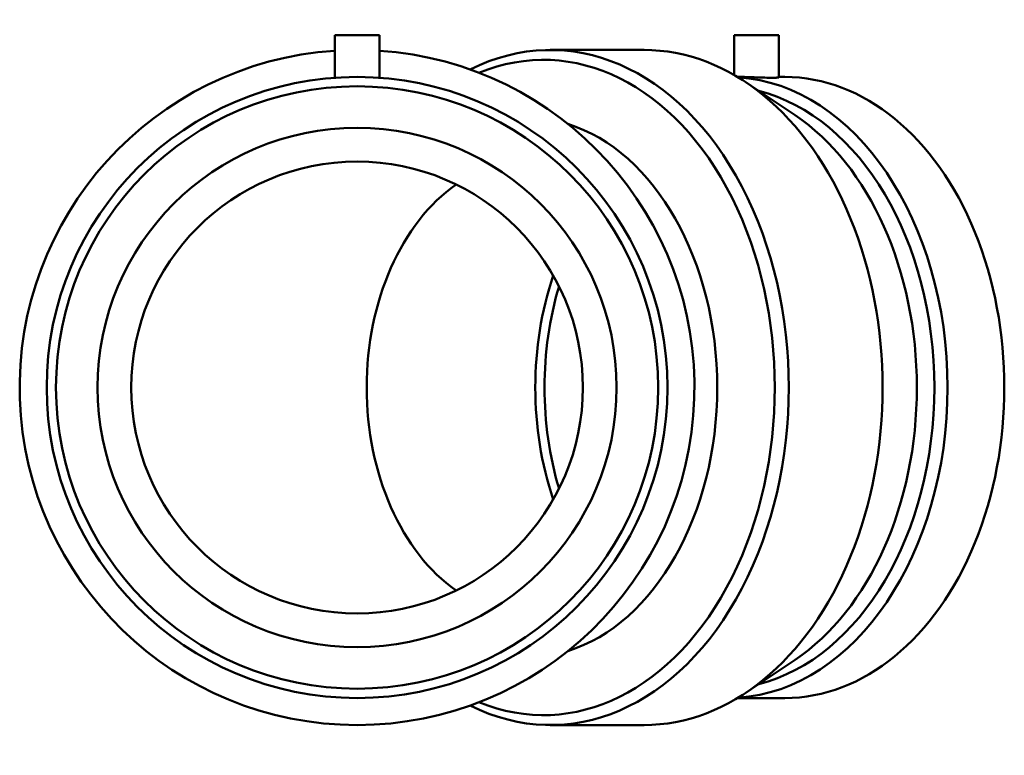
# Model space of a CAD drawing. Header units: millimetres. Extents: x -429 to 1480, y -252 to 1261.
# Tile 5 of 6: x 1097 to 1362, y 274 to 472. Entities that reach past the tile are written whole.
import ezdxf

# ---------------------------------------------------------------- set-up
doc = ezdxf.new("R2010")
doc.units = ezdxf.units.MM
doc.layers.add('Visible (ISO)', color=7, linetype='Continuous', lineweight=50)

msp = doc.modelspace()

# ---------------------------------------------------------------- linework, layer by layer
at = {"layer": 'Visible (ISO)'}
for p, q in [((1181.726, 467.927), (1193.726, 467.927)), ((1181.726, 467.927), (1181.726, 456.432)), ((1193.726, 467.927), (1193.726, 456.432)), ((1289.433, 467.927), (1301.433, 467.927)), ((1289.433, 467.927), (1289.433, 457.177)), ((1301.433, 467.927), (1301.433, 456.54)), ((1265.112, 463.927), (1239.812, 463.927)), ((1291.191, 456.647), (1290.331, 456.647)), ((1305.868, 446.317), (1292.66, 455.166)), ((1303.09, 456.647), (1301.433, 456.647)), ((1305.868, 299.538), (1292.66, 290.689)), ((1303.09, 289.207), (1290.331, 289.207)), ((1265.112, 281.927), (1239.812, 281.927))]:
    msp.add_line(p, q, dxfattribs=at)
for radius in [83.72, 81.208, 70, 60.9]:
    msp.add_circle((1187.726, 372.927), radius, dxfattribs=at)
msp.add_arc((1187.726, 372.927), 91, 93.78049, 86.21951, dxfattribs=at)
for centre, major_axis, start_param, end_param in [((1239.812, 372.927), (0, -91), 5.9412723, 9.7666909), ((1237.928, 372.927), (0, -88.335), 6.0018144, 9.7061489), ((1265.112, 372.927), (0, -91), 0, 3.1415927), ((1287.777, 372.927), (0, -83.72), 0.0455901, 3.0960025), ((1303.09, 372.927), (0, -83.72), 0, 3.1415927), ((1286.001, 372.927), (0, -81.208), 0.1764386, 2.965154), ((1281.284, 372.927), (0, 81.208), 3.5840073, 5.8407706), ((1233.378, 372.927), (0, 72.8), 3.3609021, 6.0638759), ((1233.378, 372.927), (0, -60.9), 3.5962049, 5.828573), ((1285.283, 372.927), (0, -70), 4.2666387, 5.1581393), ((1287.777, 372.927), (0, -70), 4.3124193, 5.1123586)]:
    msp.add_ellipse(centre, major_axis=major_axis, ratio=0.7071068, start_param=start_param, end_param=end_param, dxfattribs=at)
for points, knots in [([(1299.676, 456.432), (1299.143, 456.432), (1298.468, 456.443), (1296.99, 456.484), (1296.187, 456.513), (1294.68, 456.567), (1293.877, 456.596), (1292.399, 456.636), (1291.724, 456.647), (1291.191, 456.647)], [0, 0, 0, 0, 0.22609528, 0.22609528, 0.45219056, 0.45219056, 0.67828564, 0.67828564, 0.90438071, 0.90438071, 0.90438071, 0.90438071]), ([(1301.433, 456.54), (1301.433, 456.513), (1301.283, 456.484), (1300.671, 456.443), (1300.209, 456.432), (1299.676, 456.432)], [3.1653323, 3.1653323, 3.1653323, 3.1653323, 3.39142758, 3.39142758, 3.61752286, 3.61752286, 3.61752286, 3.61752286])]:
    msp.add_open_spline(points, degree=3, knots=knots, dxfattribs=at)

doc.saveas('drawing.dxf')
